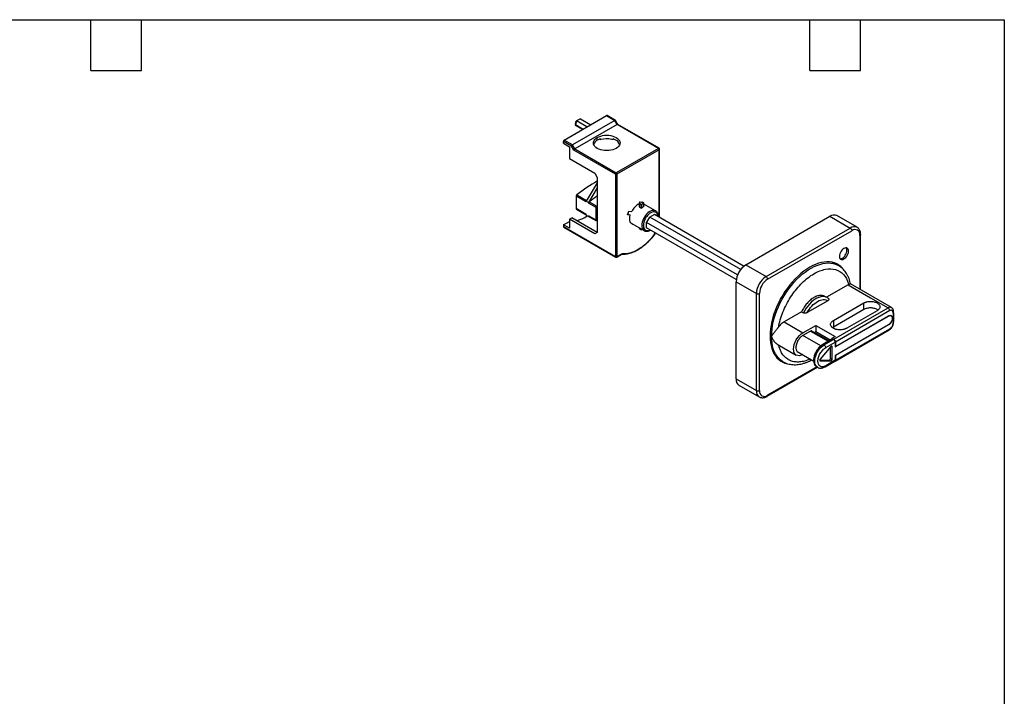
# Model space of a CAD drawing. Header units: millimetres. Extents: x 6 to 273, y 6 to 210.
# Tile 5 of 5: x 125 to 273, y 108 to 210. Entities that reach past the tile are written whole.
import ezdxf

# ---------------------------------------------------------------- set-up
doc = ezdxf.new("R2010")
doc.units = ezdxf.units.MM
doc.layers.add('TEXT', color=140, linetype='Continuous', lineweight=25)

msp = doc.modelspace()

# ---------------------------------------------------------------- linework, layer by layer
for p, q in [((206.9716, 191.4684), (213.3355, 195.1422)), ((213.3355, 195.1422), (214.5848, 194.4211)), ((214.6681, 194.4293), (213.4189, 195.1505)), ((214.5848, 194.4211), (208.2208, 190.7472)), ((214.9383, 193.8087), (208.5743, 190.1349)), ((208.6707, 193.9731), (208.6186, 193.7483)), ((208.6186, 193.7483), (208.6417, 193.7326)), ((208.6414, 193.7321), (209.7671, 193.0822)), ((208.8336, 194.3394), (208.6491, 193.8066)), ((208.6491, 193.8066), (209.8355, 193.1217)), ((208.6707, 193.9731), (208.7886, 194.3134)), ((208.8336, 194.3394), (208.7886, 194.3134)), ((209.4229, 194.6795), (208.8336, 194.3394)), ((210.3892, 193.4414), (208.8336, 194.3394)), ((209.4229, 194.6795), (210.9784, 193.7815)), ((214.9383, 193.8087), (214.5848, 194.4211)), ((215.0144, 193.8177), (214.6609, 194.4301)), ((221.1373, 190.2301), (214.9383, 193.8087)), ((221.2206, 190.2384), (215.0068, 193.8255)), ((206.8537, 190.9921), (206.8537, 191.2643)), ((208.0541, 190.5713), (206.8537, 191.2643)), ((206.8537, 190.9921), (207.7494, 190.475)), ((208.2208, 190.7472), (206.9716, 191.4684)), ((208.5743, 190.1349), (208.2208, 190.7472)), ((211.9449, 191.4547), (211.9449, 191.8629)), ((212.3026, 191.6186), (212.4261, 191.5473)), ((212.3887, 191.6478), (212.4088, 191.6362)), ((207.7494, 190.475), (207.7494, 188.7059)), ((208.4077, 189.9589), (208.0541, 190.5713)), ((214.6555, 186.3522), (208.4077, 189.9589)), ((208.5743, 190.1349), (214.7733, 186.5563)), ((221.1373, 190.2301), (214.7733, 186.5563)), ((221.2551, 190.026), (214.8912, 186.3522)), ((221.2551, 179.9014), (221.2551, 190.026)), ((221.3039, 179.8732), (221.3039, 190.094)), ((207.7494, 188.7059), (211.5913, 186.488)), ((211.5913, 186.488), (211.9449, 185.8756)), ((214.6555, 186.3522), (214.6555, 173.9679)), ((214.8912, 186.3522), (214.8912, 173.9679)), ((211.9449, 185.0763), (210.2832, 182.313)), ((211.9449, 185.3025), (211.9213, 185.2898)), ((211.9449, 185.8756), (211.9449, 177.5741)), ((211.9449, 184.2843), (210.6367, 182.1089)), ((208.7865, 183.0617), (208.7865, 181.1767)), ((210.2832, 182.1976), (208.7865, 183.0617)), ((208.8854, 183.2531), (210.3426, 182.4118)), ((210.2832, 182.313), (210.6367, 182.1089)), ((210.2832, 182.313), (210.2832, 182.1976)), ((210.6367, 182.1089), (210.6367, 181.9935)), ((211.7563, 181.3472), (210.6367, 181.9935)), ((210.7356, 182.1849), (211.8552, 181.5386)), ((218.2307, 182.0242), (218.2307, 181.5136)), ((218.3088, 181.9154), (218.3088, 181.4084)), ((218.5681, 181.7657), (218.3088, 181.9154)), ((218.9452, 181.9834), (218.5681, 181.7657)), ((218.9452, 181.9834), (218.686, 182.1331)), ((218.9452, 181.4765), (218.9452, 181.9834)), ((220.6992, 180.8437), (218.9452, 181.8562)), ((210.2832, 180.3126), (208.7865, 181.1767)), ((208.821, 181.1004), (210.2832, 180.2563)), ((211.7563, 179.4609), (211.7563, 181.3472)), ((211.9449, 181.607), (211.8541, 181.5378)), ((216.477, 180.2374), (216.6891, 180.7841)), ((216.5417, 180.4041), (216.5474, 180.4036)), ((216.5474, 180.4036), (216.9009, 180.1995)), ((216.6891, 180.7841), (217.1131, 180.7462)), ((218.3088, 181.4084), (218.5681, 181.2588)), ((218.5681, 181.7657), (218.5681, 181.2588)), ((219.7702, 179.8878), (220.5716, 180.3504)), ((220.5716, 180.3504), (220.5716, 180.296)), ((220.6992, 180.8437), (220.687, 180.8505)), ((206.8537, 178.744), (207.7494, 179.261)), ((207.7494, 179.5878), (208.1029, 179.7919)), ((207.7494, 179.5878), (207.7494, 178.2269)), ((211.5913, 177.3699), (207.7494, 179.5878)), ((211.9448, 177.5741), (208.1029, 179.7919)), ((210.2832, 180.3126), (210.2832, 180.1973)), ((210.2832, 180.1973), (210.6367, 179.9932)), ((211.7563, 179.4622), (210.6367, 180.1085)), ((210.6367, 180.1085), (210.6367, 179.9932)), ((210.6367, 179.9932), (211.4925, 179.5581)), ((210.6713, 180.0322), (211.7908, 179.3859)), ((211.8752, 179.3636), (211.9449, 179.3282)), ((216.9009, 180.1995), (216.477, 180.2374)), ((217.0062, 179.0112), (218.9826, 177.8703)), ((217.031, 178.9805), (217.07, 178.9744)), ((219.7702, 179.8878), (219.3459, 179.1529)), ((219.3459, 178.2275), (219.3459, 179.1529)), ((233.0001, 171.2161), (219.3459, 179.0985)), ((233.4712, 172.0328), (219.8173, 179.915)), ((220.5244, 180.3232), (233.9817, 172.5545)), ((234.2423, 172.7319), (246.876, 180.0252)), ((246.876, 180.0252), (249.9165, 178.2699)), ((250.9498, 178.3722), (247.9092, 180.1275)), ((207.7494, 178.2269), (206.8537, 178.744)), ((206.8537, 178.744), (206.8537, 178.4718)), ((206.8537, 178.4718), (214.6555, 173.9679)), ((206.8882, 178.3955), (214.69, 173.8916)), ((211.9449, 177.5741), (211.5913, 177.3699)), ((218.2307, 178.3043), (218.2307, 178.2409)), ((218.3088, 178.1321), (218.3088, 178.2592)), ((218.3088, 178.1321), (218.5681, 177.9824)), ((218.5681, 177.9824), (218.5681, 178.1096)), ((218.6783, 178.046), (218.5681, 177.9824)), ((232.804, 170.5127), (219.3459, 178.2819)), ((219.3931, 178.2547), (219.3459, 178.2275)), ((237.2829, 170.9767), (249.9165, 178.2699)), ((237.5186, 170.5684), (250.1522, 177.8617)), ((251.3779, 177.1539), (251.3779, 169.0534)), ((251.4755, 168.997), (251.4755, 177.2939)), ((214.8912, 173.9679), (215.7397, 174.4578)), ((214.8566, 173.8916), (215.6826, 174.3684)), ((247.766, 172.8584), (247.1943, 173.1073)), ((234.2423, 172.7319), (237.2829, 170.9767)), ((248.1667, 172.6271), (247.766, 172.8584)), ((232.781, 170.2008), (235.8215, 168.4455)), ((232.781, 155.6119), (232.781, 170.2008)), ((249.6088, 169.7365), (246.3576, 167.8596)), ((256.1192, 166.3163), (249.9569, 169.8737)), ((235.8215, 153.8567), (235.8215, 168.4455)), ((236.2929, 153.8567), (236.2929, 168.4455)), ((246.5633, 167.3524), (243.4645, 165.5636)), ((246.4281, 167.819), (246.1217, 167.9958)), ((242.6157, 165.6995), (239.9935, 164.1857)), ((242.6157, 165.6995), (242.9221, 165.5226)), ((247.3827, 164.3694), (251.9553, 167.0091)), ((251.9553, 166.0292), (247.3827, 163.3895)), ((247.4652, 161.5596), (255.6192, 166.2668)), ((255.8549, 165.8585), (247.7009, 161.1513)), ((253.9588, 165.8525), (249.3862, 163.2128)), ((251.9553, 166.0292), (251.9553, 167.0091)), ((239.9935, 164.1857), (242.8219, 162.5529)), ((247.3827, 164.3694), (247.3827, 163.3895)), ((247.6538, 160.4164), (255.6677, 165.0427)), ((247.7009, 160.4709), (255.6677, 165.07)), ((255.6441, 165.0563), (255.6677, 165.0427)), ((256.0676, 165.0823), (255.9838, 165.1307)), ((242.8219, 162.5529), (244.7311, 163.655)), ((243.9768, 162.7841), (242.8219, 162.1174)), ((243.9768, 162.7841), (246.615, 161.2611)), ((246.7126, 161.3175), (244.1435, 162.8006)), ((244.7311, 162.6752), (244.5459, 162.5683)), ((244.7311, 163.655), (247.6773, 161.9542)), ((244.7311, 163.655), (244.7311, 162.6752)), ((246.8977, 161.4244), (244.7311, 162.6752)), ((247.3827, 163.3895), (247.2571, 163.3011)), ((247.6319, 158.2769), (255.7859, 162.9841)), ((255.6677, 163.7363), (247.6538, 159.11)), ((255.6677, 163.7091), (247.7009, 159.11)), ((247.7009, 158.4295), (255.8549, 163.1367)), ((255.6441, 163.7227), (255.6677, 163.7091)), ((242.8219, 162.1174), (242.8004, 162.1298)), ((242.8219, 162.1174), (242.8219, 162.1446)), ((245.4951, 160.5741), (242.8219, 162.1174)), ((247.2169, 161.6086), (245.8027, 160.7922)), ((245.886, 160.784), (247.3002, 161.6004)), ((246.0039, 160.7159), (247.4181, 161.5323)), ((247.6773, 161.9542), (247.2295, 161.6956)), ((247.2295, 161.6956), (247.4652, 161.5596)), ((247.2295, 161.6111), (247.2295, 161.6956)), ((247.4181, 161.5323), (247.3002, 161.6004)), ((247.7009, 161.1513), (247.7009, 160.4709)), ((238.9695, 160.8343), (241.822, 159.1877)), ((241.9708, 159.7176), (244.4301, 158.2978)), ((247.0098, 160.4847), (245.4018, 158.5837)), ((246.2396, 160.3077), (247.6538, 161.1241)), ((246.9467, 158.6544), (246.9467, 160.41)), ((247.1824, 160.4637), (247.0778, 160.5241)), ((247.1824, 158.5184), (247.1824, 160.4637)), ((247.6538, 161.1241), (247.6538, 160.4164)), ((247.6538, 160.4981), (247.7009, 160.4709)), ((239.4334, 158.4243), (239.8341, 158.1929)), ((239.8341, 158.1929), (239.8186, 158.2019)), ((245.3454, 158.4737), (246.7741, 158.4343)), ((245.4018, 158.3426), (245.3535, 158.3704)), ((245.4018, 158.3426), (247.0098, 158.2982)), ((246.1705, 157.4333), (247.5847, 158.2497)), ((247.6538, 158.4023), (246.2396, 157.5859)), ((247.0098, 158.2982), (246.7741, 158.4343)), ((247.1824, 158.5184), (246.9467, 158.6544)), ((247.6538, 159.11), (247.6538, 158.4023)), ((247.7009, 159.11), (247.6773, 159.1236)), ((247.7009, 159.11), (247.7009, 158.4295)), ((237.4495, 152.9963), (244.9983, 157.354)), ((244.9006, 157.4104), (237.5186, 153.1489)), ((244.8861, 157.4188), (245.0039, 157.3508)), ((232.781, 155.6119), (235.8215, 153.8567)), ((233.2091, 154.6657), (236.2496, 152.9104))]:
    msp.add_line(p, q)
at = {"flags": 128}
for points in [[(211.9449, 191.8629), (212.1835, 191.9806), (212.4511, 192.0753), (212.7411, 192.1446), (213.0462, 192.1869), (213.3591, 192.2011), (213.672, 192.1869), (213.9771, 192.1446), (214.2671, 192.0753), (214.5347, 191.9806), (214.7733, 191.8629), (214.9771, 191.7252), (215.1411, 191.5707), (215.2612, 191.4033), (215.3345, 191.2271), (215.3591, 191.0465), (215.3345, 190.8659), (215.2612, 190.6897), (215.1411, 190.5224), (214.9771, 190.3679), (214.7733, 190.2301)], [(214.7733, 190.2301), (214.5347, 190.1124), (214.2671, 190.0178), (213.9771, 189.9485), (213.672, 189.9062), (213.3591, 189.8919), (213.0462, 189.9062), (212.7411, 189.9485), (212.4511, 190.0178), (212.1835, 190.1124), (211.9449, 190.2301), (211.7411, 190.3679), (211.5771, 190.5224), (211.457, 190.6897), (211.3837, 190.8659), (211.3591, 191.0465), (211.3837, 191.2271), (211.457, 191.4033), (211.5771, 191.5707), (211.7411, 191.7252), (211.9449, 191.8629)], [(215.3027, 190.7743), (215.283, 190.8177), (215.2161, 190.9308)], [(218.9564, 181.9075), (219.0786, 181.8141), (219.1401, 181.7437)], [(220.687, 180.8505), (220.663, 180.8629), (220.5048, 180.9137), (220.3285, 180.9221), (220.1389, 180.8878), (219.9412, 180.8118), (219.7407, 180.6961), (219.5429, 180.5438), (219.3533, 180.3592), (219.177, 180.1472), (219.0188, 179.9137), (218.883, 179.665), (218.7733, 179.4078), (218.6928, 179.1493), (218.6436, 178.8965), (218.627, 178.6562), (218.6436, 178.4351), (218.6928, 178.2391), (218.7733, 178.0735), (218.883, 177.943), (218.9875, 177.8675)], [(211.9449, 179.4434), (211.9423, 179.4424), (211.8916, 179.4345), (211.8471, 179.4353), (211.8118, 179.441), (211.7693, 179.4551), (211.7597, 179.4596), (211.7573, 179.4607), (211.7566, 179.4609), (211.7564, 179.4609), (211.7564, 179.4609), (211.7563, 179.4609), (211.7563, 179.4609)], [(217.4236, 178.7703), (217.2688, 178.8094), (217.1148, 178.8989), (216.99, 179.0336), (216.8982, 179.2092), (216.8423, 179.4205), (216.8239, 179.6609), (216.8437, 179.9233), (216.9009, 180.1995)], [(248.9737, 175.1944), (248.8216, 175.0868), (248.6771, 174.945), (248.5475, 174.7762), (248.4393, 174.5887), (248.3579, 174.392), (248.3073, 174.196), (248.2902, 174.0105), (248.3073, 173.8447), (248.3579, 173.7071), (248.4393, 173.6044), (248.5475, 173.5419), (248.6771, 173.5227), (248.8216, 173.5477), (248.9737, 173.6158), (249.1258, 173.7233), (249.2703, 173.8651), (249.3999, 174.034), (249.5081, 174.2214), (249.5896, 174.4181), (249.6401, 174.6141), (249.6572, 174.7997), (249.6401, 174.9654), (249.5896, 175.1031), (249.5081, 175.2057), (249.3999, 175.2682), (249.2703, 175.2874), (249.1258, 175.2624), (248.9737, 175.1944)], [(248.3871, 173.6612), (248.4414, 173.6588), (248.5859, 173.6838), (248.738, 173.7518), (248.8901, 173.8594), (249.0346, 174.0012), (249.1642, 174.1701), (249.2724, 174.3575), (249.3539, 174.5542), (249.4044, 174.7502), (249.4215, 174.9357), (249.4044, 175.1015), (249.3539, 175.2391), (249.3246, 175.285)], [(248.7368, 172.2331), (248.4885, 172.4764), (248.1981, 172.6983), (247.8834, 172.8801), (247.5461, 173.0206), (247.188, 173.119), (246.8111, 173.1749), (246.4177, 173.1879), (246.0097, 173.1579), (245.5896, 173.0852), (245.1597, 172.97), (244.7224, 172.8131), (244.2802, 172.6153), (243.8354, 172.3778), (243.3906, 172.1018), (242.9484, 171.789), (242.5111, 171.441), (242.0812, 171.0598), (241.6611, 170.6475), (241.2531, 170.2065), (240.8597, 169.7392), (240.4828, 169.2482), (240.1247, 168.7363), (239.7874, 168.2063), (239.4727, 167.6612), (239.1823, 167.1041), (238.9181, 166.538), (238.6813, 165.9661), (238.4733, 165.3917), (238.2953, 164.8179), (238.1483, 164.2479), (238.0331, 163.685), (237.9504, 163.1322), (237.9006, 162.5927), (237.8839, 162.0695), (237.9006, 161.5656), (237.9504, 161.0836), (238.0331, 160.6264), (238.1483, 160.1965), (238.2953, 159.7962), (238.4733, 159.4279), (238.6813, 159.0936), (238.9181, 158.7951), (239.1823, 158.5341), (239.4727, 158.3122), (239.7874, 158.1304), (240.1247, 157.9899), (240.4742, 157.8933)], [(238.1078, 162.0083), (238.1245, 162.5286), (238.1742, 163.0651), (238.2568, 163.6148), (238.3719, 164.1747), (238.5186, 164.7416), (238.6963, 165.3122), (238.9039, 165.8833), (239.1403, 166.4518), (239.404, 167.0144), (239.6937, 167.568), (240.0077, 168.1094), (240.3442, 168.6356), (240.7013, 169.1435), (241.077, 169.6305), (241.4692, 170.0936), (241.8757, 170.5303), (242.2942, 170.9381), (242.7223, 171.3147), (243.1576, 171.658), (243.5977, 171.9661), (244.04, 172.2372), (244.4821, 172.4698), (244.9215, 172.6626), (245.3557, 172.8145), (245.7823, 172.9246), (246.1988, 172.9923), (246.6029, 173.0173), (246.9923, 172.9993), (247.3649, 172.9386), (247.7184, 172.8354), (248.051, 172.6903), (248.1667, 172.6271)], [(249.6088, 169.7365), (252.9746, 167.7934), (255.6192, 166.2668)], [(246.4384, 167.8129), (246.2354, 167.9068), (246.0015, 167.9618), (245.7492, 167.9717), (245.4824, 167.9365), (245.205, 167.8565), (244.9212, 167.7331), (244.6352, 167.568), (244.3514, 167.3637), (244.074, 167.1234), (243.8072, 166.8506), (243.5549, 166.5494), (243.3211, 166.2244), (243.1091, 165.8804), (242.9221, 165.5226)], [(239.8186, 158.2019), (239.6937, 158.2796), (239.404, 158.4987), (239.1403, 158.7568), (238.9039, 159.0524), (238.6963, 159.3839), (238.5186, 159.7493), (238.3719, 160.1467), (238.2568, 160.5738), (238.1742, 161.0282), (238.1245, 161.5072), (238.1078, 162.0083)], [(242.7638, 159.2598), (242.546, 159.1588), (242.2807, 159.0986), (242.0362, 159.1083), (241.8219, 159.1877), (241.646, 159.3337), (241.5153, 159.5406), (241.4348, 159.8004), (241.4077, 160.1034), (241.4348, 160.4376), (241.5153, 160.7905), (241.646, 161.1482), (241.8219, 161.4972), (242.0362, 161.8241), (242.2807, 162.1161), (242.546, 162.3622), (242.8219, 162.5529), (242.8219, 162.5529)], [(244.8705, 157.4281), (244.7419, 157.5305), (244.6259, 157.6821), (244.541, 157.8698), (244.4892, 158.0891), (244.4718, 158.3345), (244.4892, 158.6), (244.541, 158.8791), (244.6259, 159.1649), (244.7419, 159.4503), (244.886, 159.7284), (245.0548, 159.9922), (245.244, 160.2353), (245.449, 160.4518), (245.6648, 160.6361), (245.886, 160.784)], [(245.0035, 157.351), (244.8597, 157.4625), (244.7438, 157.614), (244.6589, 157.8018), (244.6071, 158.021), (244.5896, 158.2664), (244.6071, 158.532), (244.6589, 158.8111), (244.7438, 159.0968), (244.8597, 159.3823), (245.0039, 159.6603), (245.1726, 159.9242), (245.3618, 160.1673), (245.5668, 160.3837), (245.7826, 160.5681), (246.0039, 160.7159)], [(245.886, 160.784), (245.952, 160.7459), (246.0039, 160.7159)], [(244.8861, 157.4188), (244.886, 157.4188), (244.8705, 157.4281)]]:
    msp.add_lwpolyline(points, dxfattribs=at)
for centre, radius, start, end in [((213.3843, 195.0741), 0.0838, 65.692881, 125.617577), ((207.1096, 191.2526), 0.2561, 122.605478, 177.394522), ((212.4557, 190.4352), 1.1403, 116.613726, 159.078482), ((213.0822, 189.45), 2.3048, 106.726182, 119.567215), ((213.3606, 188.3103), 3.347, 77.208715, 105.032813), ((213.8109, 189.8556), 1.8663, 45.529205, 74.476172), ((221.1861, 190.162), 0.0838, 65.692881, 125.617577), ((220.9993, 190.0143), 0.2561, 2.605478, 57.394522), ((221.1373, 190.094), 0.1667, 0, 60.002688), ((221.2205, 190.1023), 0.0838, 294.374658, 354.305201), ((214.9113, 186.3405), 0.2561, 122.605478, 177.394522), ((214.7733, 186.5796), 0.2562, 242.609672, 297.390328), ((214.6353, 186.3405), 0.2561, 2.605478, 57.394522), ((219.2591, 179.7846), 2.3516, 115.932448, 155.865171), ((212.0166, 181.334), 0.2606, 128.575273, 177.09533), ((207.7559, 184.0486), 4.7828, 282.737137, 304.33149), ((211.8389, 179.4535), 0.0829, 174.842231, 234.570831), ((211.8742, 179.5302), 0.1667, 240.002688, 291.20414), ((247.4803, 179.1909), 1.0301, 65.392714, 125.917745), ((206.9354, 178.4628), 0.0822, 173.701152, 234.986667), ((250.5213, 177.4344), 1.0314, 65.631685, 125.896342), ((250.6269, 177.2686), 0.7597, 351.314857, 128.674392), ((217.9897, 175.0618), 0.0839, 305.707715, 5.621243), ((214.7347, 173.9579), 0.0799, 172.74417, 235.943649), ((214.7733, 174.1954), 0.2562, 242.609672, 297.390328), ((214.7733, 174.036), 0.1667, 240.002688, 299.997312), ((214.8119, 173.9579), 0.0799, 304.056351, 7.25583), ((235.9311, 170.0695), 3.1529, 122.386856, 177.613144), ((246.3683, 170.4473), 2.8705, 45.659017, 57.184224), ((238.9717, 168.3142), 3.1529, 122.386856, 177.613144), ((238.9427, 168.3309), 2.6523, 122.476303, 177.523697), ((237.0068, 170.5451), 0.5123, 2.605476, 57.394522), ((236.0572, 168.9004), 0.5123, 242.609672, 297.390329), ((255.9104, 165.8759), 0.4874, 64.696772, 126.682758), ((255.3432, 165.8352), 0.5123, 2.60544, 57.394536), ((255.6964, 163.1165), 0.1598, 304.05634, 7.255753), ((245.8374, 160.7179), 0.082, 53.66749, 115.393345), ((240.823, 160.8419), 2.872, 242.822387, 254.631536), ((246.0765, 157.5678), 0.1641, 304.729066, 6.324784), ((233.7888, 155.498), 1.0143, 173.549066, 235.138754), ((236.8281, 153.7424), 1.0131, 173.526904, 235.378802), ((237.0439, 153.7419), 0.7597, 171.314818, 308.674145), ((237.3555, 153.1308), 0.1641, 304.728113, 6.324892)]:
    msp.add_arc(centre, radius, start, end)
for points, knots in [([(208.6491, 193.8066), (208.6439, 193.7918), (208.6382, 193.7777), (208.6273, 193.757), (208.6224, 193.7505), (208.6186, 193.7483)], [0, 0, 0, 0, 0.5, 0.5, 1, 1, 1, 1]), ([(214.6572, 194.428), (214.6551, 194.4327), (214.6503, 194.4436), (214.623, 194.4403), (214.5971, 194.4273), (214.5848, 194.4211)], [0, 0, 0, 0, 0.28938936, 0.66165127, 1, 1, 1, 1]), ([(215.0051, 193.8231), (215.0042, 193.8247), (215.0001, 193.8319), (214.9761, 193.8276), (214.9505, 193.8148), (214.9383, 193.8087)], [0, 0, 0, 0, 0.12949838, 0.58552109, 1, 1, 1, 1]), ([(208.0541, 190.5713), (208.0599, 190.584), (208.0686, 190.5992), (208.0921, 190.6324), (208.1069, 190.6503), (208.1394, 190.6847), (208.1571, 190.701), (208.1909, 190.7283), (208.2069, 190.7392), (208.2208, 190.7472)], [0, 0, 0, 0, 0.25, 0.25, 0.5, 0.5, 0.75, 0.75, 1, 1, 1, 1]), ([(212.4925, 191.5427), (212.4864, 191.5413), (212.4746, 191.5385), (212.4581, 191.538), (212.4437, 191.54), (212.4315, 191.5441), (212.4215, 191.5498), (212.4097, 191.5601), (212.3998, 191.5781), (212.3975, 191.6063), (212.405, 191.6263), (212.4088, 191.6362)], [0, 0, 0, 0, 0.09800597, 0.19010388, 0.27634045, 0.35677318, 0.43147353, 0.50053135, 0.6680224, 0.83396651, 1, 1, 1, 1]), ([(214.3452, 191.6248), (214.3505, 191.6202), (214.36, 191.612), (214.3714, 191.5991), (214.3793, 191.5866), (214.3819, 191.5733), (214.3754, 191.5624), (214.3588, 191.5536), (214.3273, 191.5487), (214.2871, 191.5483), (214.2407, 191.5514), (214.1935, 191.5568), (214.1456, 191.5646), (214.1145, 191.5714), (214.1017, 191.5742)], [0, 0, 0, 0, 0.05196013, 0.09376198, 0.12681297, 0.16299932, 0.20200773, 0.25258828, 0.35423607, 0.50326826, 0.60955143, 0.75117366, 0.89684586, 1, 1, 1, 1]), ([(215.2161, 190.9308), (215.2109, 190.9385), (215.1981, 190.957), (215.1768, 190.9892), (215.1543, 191.0241), (215.1307, 191.0616), (215.1092, 191.0977), (215.0911, 191.1312), (215.0815, 191.1551), (215.0778, 191.1719), (215.0794, 191.1827), (215.0841, 191.1878), (215.0907, 191.1902), (215.0961, 191.1898), (215.0991, 191.1896)], [0, 0, 0, 0, 0.10326325, 0.24925507, 0.39153155, 0.49848259, 0.64740127, 0.74887863, 0.7990294, 0.83783442, 0.8741378, 0.90698075, 0.94848456, 1, 1, 1, 1]), ([(208.4077, 189.9589), (208.4134, 189.9716), (208.4222, 189.9868), (208.4457, 190.02), (208.4604, 190.038), (208.493, 190.0723), (208.5106, 190.0886), (208.5444, 190.1159), (208.5605, 190.1268), (208.5743, 190.1349)], [0, 0, 0, 0, 0.25, 0.25, 0.5, 0.5, 0.75, 0.75, 1, 1, 1, 1]), ([(208.8854, 183.2531), (208.858, 183.2322), (208.8325, 183.2007), (208.7966, 183.1313), (208.7865, 183.0936), (208.7865, 183.0617)], [0, 0, 0, 0, 0.5, 0.5, 1, 1, 1, 1]), ([(210.7356, 182.1849), (210.7083, 182.164), (210.6827, 182.1326), (210.6469, 182.0632), (210.6367, 182.0255), (210.6367, 181.9935)], [0, 0, 0, 0, 0.5, 0.5, 1, 1, 1, 1]), ([(211.9449, 183.0616), (211.9123, 183.0402), (211.5069, 182.7733), (211.1051, 182.4668), (210.7356, 182.1849)], [0, 0, 0, 0, 0.08024978, 1, 1, 1, 1]), ([(218.3088, 182.1331), (218.3029, 182.1295), (218.2911, 182.1222), (218.2758, 182.1101), (218.2623, 182.0971), (218.2473, 182.0788), (218.2343, 182.0545), (218.229, 182.0245), (218.2341, 181.9942), (218.2498, 181.9652), (218.2739, 181.9379), (218.2972, 181.9229), (218.3088, 181.9154)], [0, 0, 0, 0, 0.06164774, 0.12349465, 0.18614748, 0.25019012, 0.37432878, 0.5001154, 0.62266261, 0.75004129, 0.8750298, 1, 1, 1, 1]), ([(218.3088, 182.1331), (218.3582, 182.1616), (218.4276, 182.1782), (218.5672, 182.1782), (218.6366, 182.1616), (218.686, 182.1331)], [0, 0, 0, 0, 0.5, 0.5, 1, 1, 1, 1]), ([(208.7865, 181.1767), (208.788, 181.1618), (208.7912, 181.132), (208.806, 181.1071), (208.8193, 181.1028), (208.8218, 181.102)], [0, 0, 0, 0, 0.44867932, 0.89735865, 1, 1, 1, 1]), ([(211.9449, 181.329), (211.9426, 181.3281), (211.9225, 181.32), (211.8736, 181.3174), (211.8081, 181.3234), (211.7736, 181.3393), (211.7563, 181.3472)], [0, 0, 0, 0, 0.040972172, 0.360648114, 0.680324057, 1, 1, 1, 1]), ([(211.8541, 181.5378), (211.8621, 181.533), (211.8833, 181.5203), (211.9124, 181.493), (211.9347, 181.4678), (211.943, 181.4551), (211.9449, 181.4522)], [0, 0, 0, 0, 0.24594835, 0.65461819, 0.92093213, 1, 1, 1, 1]), ([(218.2308, 181.5258), (218.2322, 181.5124), (218.235, 181.4871), (218.2586, 181.4451), (218.2897, 181.4224), (218.3088, 181.4084)], [0, 0, 0, 0, 0.3023304, 0.57026582, 1, 1, 1, 1]), ([(218.5681, 181.2588), (218.5837, 181.2704), (218.615, 181.2937), (218.6621, 181.3261), (218.7093, 181.3567), (218.7409, 181.3753), (218.7567, 181.3846)], [0, 0, 0, 0, 0.25019047, 0.5, 0.74980953, 1, 1, 1, 1]), ([(219.9588, 180.5546), (219.8907, 180.5154), (219.7901, 180.4466), (219.6754, 180.3492), (219.6268, 180.3037), (219.5945, 180.2725), (219.5786, 180.2568), (219.4944, 180.1704), (219.4305, 180.0961), (219.3373, 179.9735), (219.3073, 179.9315), (219.2494, 179.8452), (219.2214, 179.8006), (219.1685, 179.7107), (219.1308, 179.6423), (219.0963, 179.5723), (219.0739, 179.5253), (219.0629, 179.5012), (219.0324, 179.4319), (219.0042, 179.3623), (218.9753, 179.2805), (218.9638, 179.2454), (218.9563, 179.2219), (218.9525, 179.2098), (218.896, 179.0229), (218.8673, 178.8547), (218.8632, 178.6943)], [0, 0, 0, 0, 0.125, 0.1875, 0.21875, 0.21875, 0.25, 0.25, 0.375, 0.375, 0.4375, 0.4375, 0.5, 0.5, 0.5625, 0.59375, 0.59375, 0.625, 0.625, 0.6875, 0.71875, 0.734375, 0.734375, 0.75, 0.75, 1, 1, 1, 1]), ([(221.0412, 180.0249), (221.0347, 180.1021), (221.0183, 180.298), (220.8867, 180.5294), (220.6813, 180.6797), (220.4411, 180.7156), (220.2031, 180.6778), (220.0398, 180.5954), (219.9588, 180.5546)], [0, 0, 0, 0, 0.12978048, 0.32922589, 0.53668729, 0.69806403, 0.85028614, 1, 1, 1, 1]), ([(221.1017, 179.99), (221.1001, 180.0555), (221.0966, 180.1971), (221.0509, 180.3925), (220.9733, 180.5746), (220.8617, 180.7214), (220.762, 180.8135), (220.6957, 180.8427), (220.6828, 180.8484)], [0, 0, 0, 0, 0.17282891, 0.37330417, 0.57226167, 0.7666483, 0.95445736, 1, 1, 1, 1]), ([(210.6721, 180.0338), (210.6696, 180.0346), (210.6562, 180.039), (210.6414, 180.0639), (210.6383, 180.0937), (210.6367, 180.1085)], [0, 0, 0, 0, 0.10264135, 0.55132068, 1, 1, 1, 1]), ([(218.0386, 174.9937), (218.1049, 175.0329), (218.2969, 175.1466), (218.6132, 175.3604), (218.9842, 175.6443), (219.3487, 175.9587), (219.7041, 176.3011), (220.049, 176.6687), (220.3787, 177.0618), (220.5984, 177.3392), (220.7025, 177.4895), (220.7072, 177.4961)], [0, 0, 0, 0, 0.06970795, 0.20187564, 0.33401302, 0.46609641, 0.59812105, 0.7300895, 0.86200872, 0.99388815, 1, 1, 1, 1]), ([(218.0731, 175.07), (218.2917, 175.2067), (218.7289, 175.4803), (219.3731, 176.0175), (220.02, 176.6792), (220.4632, 177.1857), (220.6707, 177.5007), (220.6786, 177.5126)], [0, 0, 0, 0, 0.23670574, 0.47341077, 0.71011578, 0.98899793, 1, 1, 1, 1]), ([(218.8627, 178.6562), (218.8711, 178.5424), (218.8884, 178.3089), (219.0297, 178.0477), (219.2364, 177.898), (219.4765, 177.8633), (219.6844, 177.8923), (219.8163, 177.9572), (219.8661, 177.9817)], [0, 0, 0, 0, 0.18930067, 0.38826633, 0.59522869, 0.75621725, 0.90807321, 1, 1, 1, 1]), ([(218.9897, 177.8691), (219.0333, 177.8468), (219.1271, 177.799), (219.2913, 177.7717), (219.4717, 177.7774), (219.661, 177.822), (219.8131, 177.8851), (219.9009, 177.934), (219.9242, 177.947)], [0, 0, 0, 0, 0.16149545, 0.34729411, 0.53557185, 0.72917807, 0.92798562, 1, 1, 1, 1]), ([(249.9165, 178.2699), (249.9782, 178.2343), (250.0396, 178.1695), (250.1268, 178.0184), (250.1522, 177.9329), (250.1522, 177.8617)], [0, 0, 0, 0, 0.5, 0.5, 1, 1, 1, 1]), ([(251.4754, 177.2739), (251.4748, 177.32), (251.4731, 177.4524), (251.4432, 177.6601), (251.3756, 177.8781), (251.2755, 178.071), (251.1448, 178.2289), (251.0296, 178.3313), (250.9563, 178.3657), (250.9441, 178.3715)], [0, 0, 0, 0, 0.098542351, 0.282809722, 0.466707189, 0.627756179, 0.800756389, 0.966842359, 1, 1, 1, 1]), ([(251.4754, 177.2897), (251.4709, 177.2643), (251.4618, 177.2134), (251.4059, 177.1737), (251.3779, 177.1539)], [0, 0, 0, 0, 0.49912357, 1, 1, 1, 1]), ([(215.6613, 174.3562), (215.6976, 174.3531), (215.8445, 174.3406), (216.1115, 174.3467), (216.465, 174.3889), (216.8284, 174.4705), (217.1988, 174.5896), (217.5675, 174.7435), (217.8482, 174.8853), (218.0031, 174.9734), (218.0386, 174.9937)], [0, 0, 0, 0, 0.04962713, 0.20083611, 0.35256276, 0.50495399, 0.65784625, 0.81106702, 0.95661344, 1, 1, 1, 1]), ([(215.6825, 174.3686), (215.6828, 174.3687), (215.6954, 174.3738), (215.7121, 174.3925), (215.7306, 174.4234), (215.7365, 174.4458), (215.7397, 174.4578)], [0, 0, 0, 0, 0.01084705, 0.42702447, 0.69407502, 1, 1, 1, 1]), ([(215.7397, 174.4578), (216.0911, 174.4215), (216.4703, 174.4556), (217.2573, 174.6621), (217.6652, 174.8345), (218.0731, 175.07)], [0, 0, 0, 0, 0.5, 0.5, 1, 1, 1, 1]), ([(244.4718, 171.398), (245.0522, 171.7331), (245.6325, 171.9595), (246.734, 172.1722), (247.2549, 172.1584), (248.1843, 171.8919), (248.5927, 171.6392), (249.255, 170.9207), (249.5089, 170.4551), (249.6727, 169.9066)], [0, 0, 0, 0, 0.25, 0.25, 0.5, 0.5, 0.75, 0.75, 1, 1, 1, 1]), ([(249.9606, 169.8633), (249.9503, 169.9208), (249.9129, 170.1298), (249.8147, 170.4679), (249.6667, 170.874), (249.4856, 171.2503), (249.2755, 171.5958), (249.0372, 171.9076), (248.7738, 172.1855), (248.4844, 172.4226), (248.2825, 172.568), (248.1726, 172.6237), (248.1724, 172.6238)], [0, 0, 0, 0, 0.04665493, 0.16969049, 0.29208605, 0.41350949, 0.53365004, 0.65229483, 0.76939809, 0.88511453, 0.99978561, 1, 1, 1, 1]), ([(239.2135, 163.625), (239.3591, 164.3796), (239.6017, 165.1619), (240.2548, 166.6977), (240.6651, 167.4508), (241.6091, 168.8462), (242.1425, 169.4882), (243.2747, 170.5914), (243.8732, 171.0524), (244.4718, 171.398)], [0, 0, 0, 0, 0.25, 0.25, 0.5, 0.5, 0.75, 0.75, 1, 1, 1, 1]), ([(249.954, 169.8677), (249.9418, 169.8699), (249.9221, 169.8735), (249.8248, 169.8347), (249.745, 169.8012), (249.7071, 169.7853)], [0, 0, 0, 0, 0.46080001, 0.74421405, 1, 1, 1, 1]), ([(244.4718, 167.8325), (244.293, 167.7292), (244.1141, 167.6021), (243.7659, 167.307), (243.5964, 167.1389), (243.2759, 166.7705), (243.1248, 166.5703), (242.8489, 166.1482), (242.7241, 165.9263), (242.6157, 165.6995)], [0, 0, 0, 0, 0.25, 0.25, 0.5, 0.5, 0.75, 0.75, 1, 1, 1, 1]), ([(243.4645, 165.5636), (243.6604, 165.9244), (243.9014, 166.2636), (244.433, 166.8413), (244.7234, 167.0796), (245.3044, 167.415), (245.5948, 167.512), (246.1264, 167.5481), (246.3674, 167.4872), (246.5633, 167.3524)], [0, 0, 0, 0, 0.25, 0.25, 0.5, 0.5, 0.75, 0.75, 1, 1, 1, 1]), ([(246.1109, 167.9776), (246.061, 168.0124), (245.8909, 168.1309), (245.5133, 168.1697), (245.0091, 168.1023), (244.6509, 167.9224), (244.4718, 167.8325)], [0, 0, 0, 0, 0.12161592, 0.41441061, 0.70720531, 1, 1, 1, 1]), ([(246.6932, 167.6179), (246.6582, 167.6506), (246.58, 167.7236), (246.4888, 167.7781), (246.4384, 167.8082)], [0, 0, 0, 0, 0.44765508, 1, 1, 1, 1]), ([(246.6715, 167.6371), (246.6741, 167.6351), (246.6926, 167.6215), (246.7087, 167.5905), (246.7194, 167.5469), (246.7087, 167.4885), (246.6628, 167.4185), (246.5965, 167.3745), (246.5633, 167.3524)], [0, 0, 0, 0, 0.02341195, 0.16491809, 0.30056466, 0.44454195, 0.72210787, 1, 1, 1, 1]), ([(251.9553, 167.0091), (251.972, 167.0184), (252.0051, 167.037), (252.0575, 167.0631), (252.1116, 167.0876), (252.1678, 167.1105), (252.2258, 167.1317), (252.2857, 167.1514), (252.3475, 167.1694), (252.4758, 167.2025), (252.6799, 167.2387), (252.9596, 167.2537), (253.2356, 167.2381), (253.4999, 167.1917), (253.7472, 167.1165), (253.965, 167.0129), (254.1447, 166.887), (254.275, 166.7444), (254.3555, 166.5917), (254.3826, 166.4325), (254.3567, 166.2709), (254.287, 166.1404), (254.2072, 166.043), (254.136, 165.9748), (254.054, 165.9105), (253.9907, 165.8719), (253.9588, 165.8525)], [0, 0, 0, 0, 0.01564233, 0.03117803, 0.04664381, 0.0620769, 0.07751475, 0.09299478, 0.10855411, 0.12422929, 0.18781033, 0.25154784, 0.31259919, 0.37380747, 0.43683394, 0.50001649, 0.56304118, 0.62622557, 0.68727829, 0.74848522, 0.81206707, 0.87580375, 0.90697269, 0.93786184, 0.96877115, 1, 1, 1, 1]), ([(243.4645, 165.5636), (243.4553, 165.5584), (243.437, 165.5482), (243.4076, 165.5343), (243.377, 165.5216), (243.3341, 165.5062), (243.2772, 165.4904), (243.2037, 165.4781), (243.1282, 165.4736), (243.0603, 165.4784), (243.0045, 165.4891), (242.9595, 165.5031), (242.9346, 165.5161), (242.9221, 165.5226)], [0, 0, 0, 0, 0.06353259, 0.12611592, 0.18801858, 0.24951809, 0.37649016, 0.49912925, 0.62678321, 0.74930455, 0.83453232, 0.9171401, 1, 1, 1, 1]), ([(254.0844, 165.9409), (254.0443, 165.9712), (253.9477, 166.0442), (253.7483, 166.1349), (253.503, 166.2115), (253.2352, 166.2582), (252.9571, 166.274), (252.6788, 166.2583), (252.4119, 166.2111), (252.1632, 166.1363), (252.0246, 166.0649), (251.9553, 166.0292)], [0, 0, 0, 0, 0.08183371, 0.1966045, 0.31137528, 0.42614607, 0.54091686, 0.65568764, 0.77045843, 0.88522921, 1, 1, 1, 1]), ([(256.3219, 165.658), (256.3182, 165.6873), (256.3092, 165.728), (256.2927, 165.7699), (256.2844, 165.7867), (256.2786, 165.7976), (256.2757, 165.8026), (256.245, 165.8525), (256.209, 165.8843), (256.1425, 165.9128), (256.1072, 165.9219), (256.0624, 165.9233), (256.0423, 165.9219), (256.0288, 165.9206), (256.0215, 165.9196), (255.9634, 165.9103), (255.91, 165.8903), (255.8549, 165.8585)], [0, 0, 0, 0, 0.125, 0.1875, 0.21875, 0.21875, 0.25, 0.25, 0.5, 0.5, 0.625, 0.6875, 0.71875, 0.71875, 0.75, 0.75, 1, 1, 1, 1]), ([(256.4177, 165.8292), (256.4119, 165.8657), (256.3977, 165.9545), (256.3473, 166.0846), (256.2608, 166.2063), (256.1811, 166.2847), (256.127, 166.3089), (256.1171, 166.3134)], [0, 0, 0, 0, 0.18431819, 0.44861736, 0.69972474, 0.94484751, 1, 1, 1, 1]), ([(256.3219, 165.658), (256.3481, 165.6824), (256.4005, 165.7311), (256.4266, 165.7979), (256.4148, 165.8302), (256.4129, 165.8355)], [0, 0, 0, 0, 0.4549492, 0.9098984, 1, 1, 1, 1]), ([(256.4162, 163.9638), (256.4256, 164.0543), (256.4528, 164.3166), (256.4749, 164.7413), (256.4718, 165.231), (256.4461, 165.5966), (256.4215, 165.7981), (256.4155, 165.8468)], [0, 0, 0, 0, 0.13703133, 0.39684405, 0.65689373, 0.91709539, 1, 1, 1, 1]), ([(239.9935, 164.1857), (239.8479, 164.1017), (239.7024, 163.9915), (239.4251, 163.7293), (239.2934, 163.5773), (239.1747, 163.4115)], [0, 0, 0, 0, 0.5, 0.5, 1, 1, 1, 1]), ([(247.3827, 163.2128), (247.3671, 163.222), (247.3359, 163.2405), (247.2922, 163.2697), (247.2509, 163.2999), (247.2123, 163.3311), (247.1762, 163.3633), (247.1428, 163.3966), (247.112, 163.4309), (247.053, 163.5048), (246.987, 163.624), (246.9582, 163.7909), (246.9869, 163.9581), (247.0598, 164.0895), (247.141, 164.1858), (247.2108, 164.2514), (247.2906, 164.3133), (247.3519, 164.3506), (247.3827, 164.3694)], [0, 0, 0, 0, 0.03022874, 0.06026505, 0.09017535, 0.12002687, 0.14988726, 0.17982411, 0.20990448, 0.24019449, 0.36996045, 0.50002964, 0.62978046, 0.759865, 0.82010558, 0.8798471, 0.93963161, 1, 1, 1, 1]), ([(255.6677, 165.07), (255.6801, 165.0769), (255.7048, 165.0906), (255.7416, 165.1078), (255.7781, 165.1222), (255.8141, 165.1337), (255.8497, 165.1422), (255.9106, 165.1521), (255.9935, 165.1506), (256.087, 165.1161), (256.1637, 165.0523), (256.2122, 164.9719), (256.2399, 164.8897), (256.2543, 164.8138), (256.256, 164.7578), (256.2569, 164.7297)], [0, 0, 0, 0, 0.04023421, 0.08017575, 0.11998307, 0.15981617, 0.19983477, 0.24019638, 0.36987868, 0.50005427, 0.62970344, 0.75991204, 0.83999439, 0.91959475, 1, 1, 1, 1]), ([(255.6677, 165.0427), (255.7417, 165.0855), (255.8157, 165.1112), (255.9525, 165.1248), (256.0153, 165.1126), (256.12, 165.0521), (256.1619, 165.0038), (256.2186, 164.8785), (256.2333, 164.8016), (256.2333, 164.7161)], [0, 0, 0, 0, 0.25, 0.25, 0.5, 0.5, 0.75, 0.75, 1, 1, 1, 1]), ([(256.2569, 164.7297), (256.2567, 164.7152), (256.2563, 164.6865), (256.2527, 164.6419), (256.247, 164.5965), (256.2389, 164.5502), (256.2285, 164.5031), (256.2066, 164.4201), (256.1638, 164.2997), (256.0873, 164.1475), (255.9936, 164.0048), (255.8998, 163.8947), (255.8147, 163.8136), (255.7418, 163.7549), (255.6924, 163.7244), (255.6677, 163.7091)], [0, 0, 0, 0, 0.04021576, 0.08014597, 0.11994936, 0.15978618, 0.19981629, 0.24019724, 0.36987905, 0.50005433, 0.62970305, 0.7599113, 0.84002451, 0.91962462, 1, 1, 1, 1]), ([(256.2333, 164.7161), (256.2333, 164.6306), (256.2186, 164.5366), (256.1619, 164.3459), (256.12, 164.2492), (256.0153, 164.0678), (255.9525, 163.9832), (255.8157, 163.8388), (255.7417, 163.779), (255.6677, 163.7363)], [0, 0, 0, 0, 0.25, 0.25, 0.5, 0.5, 0.75, 0.75, 1, 1, 1, 1]), ([(238.1078, 162.0083), (238.118, 162.0254), (238.1364, 162.0565), (238.1635, 162.0999), (238.1855, 162.1342), (238.2018, 162.159), (238.2236, 162.1917), (238.2559, 162.2388), (238.3263, 162.3379), (238.4262, 162.4715), (238.565, 162.6477), (238.7091, 162.8246), (238.8414, 162.9855), (238.9475, 163.1157), (239.0294, 163.2184), (239.1053, 163.3163), (239.1521, 163.3804), (239.1747, 163.4115)], [0, 0, 0, 0, 0.04582405, 0.08330515, 0.11244336, 0.13324359, 0.14571195, 0.19383055, 0.24922171, 0.38303888, 0.49921872, 0.63166243, 0.7490955, 0.81779911, 0.88242523, 0.94310805, 1, 1, 1, 1]), ([(244.1435, 162.8006), (244.1191, 162.8094), (244.0704, 162.827), (244.008, 162.7984), (243.9768, 162.7841)], [0, 0, 0, 0, 0.49994893, 1, 1, 1, 1]), ([(249.3862, 163.2128), (249.3694, 163.2034), (249.3361, 163.1846), (249.2833, 163.1584), (249.2287, 163.1337), (249.1721, 163.1107), (249.1136, 163.0894), (249.0532, 163.0697), (248.9909, 163.0516), (248.8637, 163.019), (248.6628, 162.9835), (248.3847, 162.9681), (248.1063, 162.9835), (247.8833, 163.023), (247.7153, 163.0686), (247.5962, 163.1098), (247.484, 163.1574), (247.4166, 163.1943), (247.3827, 163.2128)], [0, 0, 0, 0, 0.03150627, 0.06279504, 0.09394133, 0.12502124, 0.15611132, 0.18728807, 0.21862734, 0.25020381, 0.37495786, 0.50003368, 0.62478762, 0.74986347, 0.8126436, 0.87485113, 0.93709926, 1, 1, 1, 1]), ([(255.7859, 162.9841), (255.8165, 163.0032), (255.9002, 163.0552), (256.0265, 163.1666), (256.1573, 163.3204), (256.2672, 163.4948), (256.3516, 163.6823), (256.4001, 163.8474), (256.4135, 163.9472), (256.4183, 163.9827)], [0, 0, 0, 0, 0.09397858, 0.2565267, 0.41895617, 0.58110235, 0.74393452, 0.90884873, 1, 1, 1, 1]), ([(256.3219, 163.8764), (256.3207, 163.8667), (256.3165, 163.834), (256.3027, 163.7628), (256.277, 163.6775), (256.232, 163.567), (256.1751, 163.4607), (256.0977, 163.3514), (256.0216, 163.2644), (255.9554, 163.2066), (255.8995, 163.1668), (255.8713, 163.1478), (255.8549, 163.1367)], [0, 0, 0, 0, 0.03490841, 0.11837288, 0.25031611, 0.32721705, 0.49970785, 0.6253336, 0.74974787, 0.87438915, 0.92670745, 1, 1, 1, 1]), ([(256.3219, 163.8764), (256.3499, 163.8911), (256.4017, 163.9183), (256.4103, 163.9579), (256.4142, 163.976)], [0, 0, 0, 0, 0.54118995, 1, 1, 1, 1]), ([(238.9698, 160.8348), (238.9338, 160.8569), (238.8655, 160.8989), (238.7634, 160.9815), (238.662, 161.0767), (238.5654, 161.1835), (238.4739, 161.3), (238.3873, 161.4256), (238.3193, 161.5392), (238.2704, 161.6302), (238.2407, 161.689), (238.2178, 161.7368), (238.1971, 161.7824), (238.1594, 161.8684), (238.1302, 161.9475), (238.1078, 162.0083)], [0, 0, 0, 0, 0.10184341, 0.19372725, 0.29356962, 0.40150133, 0.49199497, 0.59190567, 0.70126925, 0.74646782, 0.78785031, 0.82540149, 0.84553975, 0.8813488, 1, 1, 1, 1]), ([(242.8219, 162.1446), (242.7525, 162.0999), (242.6136, 162.0107), (242.4134, 161.8222), (242.2288, 161.6025), (242.067, 161.3556), (241.9343, 161.0922), (241.8356, 160.8222), (241.7749, 160.5558), (241.7544, 160.3035), (241.7749, 160.0748), (241.8357, 159.879), (241.9339, 159.7215), (242.0685, 159.6161), (242.1746, 159.5631), (242.2391, 159.5609), (242.2424, 159.5608)], [0, 0, 0, 0, 0.0766099, 0.1532198, 0.2298297, 0.3064396, 0.3830495, 0.4596594, 0.5362693, 0.61287919, 0.68948909, 0.76609899, 0.84270889, 0.91931879, 0.99592869, 1, 1, 1, 1]), ([(247.2169, 161.6086), (247.2204, 161.6104), (247.2276, 161.6141), (247.2406, 161.6163), (247.2569, 161.6164), (247.277, 161.6124), (247.2924, 161.6044), (247.3002, 161.6004)], [0, 0, 0, 0, 0.15586368, 0.32159074, 0.50005304, 0.74635574, 1, 1, 1, 1]), ([(247.6538, 161.1241), (247.6538, 161.1953), (247.6284, 161.2808), (247.5411, 161.432), (247.4798, 161.4967), (247.4181, 161.5323)], [0, 0, 0, 0, 0.5, 0.5, 1, 1, 1, 1]), ([(247.4652, 161.5596), (247.5269, 161.5239), (247.5882, 161.4592), (247.6755, 161.308), (247.7009, 161.2226), (247.7009, 161.1513)], [0, 0, 0, 0, 0.5, 0.5, 1, 1, 1, 1]), ([(239.2135, 160.5796), (239.2058, 160.6108), (239.1952, 160.6543), (239.1856, 160.6986), (239.1829, 160.7112)], [0, 0, 0, 0, 0.71670925, 1, 1, 1, 1]), ([(243.9067, 158.6), (243.8277, 158.5598), (243.4811, 158.3835), (242.8809, 158.2174), (242.1284, 158.1127), (241.4282, 158.1731), (240.7986, 158.3826), (240.2514, 158.7365), (239.7992, 159.2257), (239.438, 159.8335), (239.2883, 160.3309), (239.2135, 160.5796)], [0, 0, 0, 0, 0.03587396, 0.15747249, 0.27907101, 0.40066954, 0.52226709, 0.64169766, 0.76113, 0.88056416, 1, 1, 1, 1]), ([(241.9228, 159.7574), (241.937, 159.7411), (241.9513, 159.7248), (241.9707, 159.7176), (241.9708, 159.7176)], [0, 0, 0, 0, 0.99889037, 1, 1, 1, 1]), ([(245.8027, 160.7913), (245.7742, 160.7746), (245.6752, 160.7166), (245.5088, 160.5925), (245.3094, 160.4106), (245.1223, 160.2021), (244.951, 159.9724), (244.7988, 159.726), (244.6688, 159.4679), (244.5636, 159.2033), (244.4855, 158.9372), (244.4364, 158.6748), (244.4178, 158.4211), (244.431, 158.1809), (244.477, 157.9597), (244.5553, 157.7624), (244.6662, 157.5978), (244.7733, 157.4868), (244.8494, 157.4455), (244.8706, 157.434)], [0, 0, 0, 0, 0.02575235, 0.08936376, 0.15288029, 0.21626583, 0.27953835, 0.34274979, 0.40596465, 0.4692373, 0.53263174, 0.59621901, 0.66005809, 0.72416455, 0.78841087, 0.85231144, 0.91514287, 0.97629076, 1, 1, 1, 1]), ([(245.0611, 158.2664), (245.0611, 158.4446), (245.0917, 158.6404), (245.2098, 159.0377), (245.2971, 159.2391), (245.5153, 159.617), (245.646, 159.7933), (245.9311, 160.0942), (246.0853, 160.2186), (246.2396, 160.3077)], [0, 0, 0, 0, 0.25, 0.25, 0.5, 0.5, 0.75, 0.75, 1, 1, 1, 1]), ([(246.0039, 160.7159), (246.0656, 160.6803), (246.1269, 160.6156), (246.2142, 160.4644), (246.2396, 160.3789), (246.2396, 160.3077)], [0, 0, 0, 0, 0.5, 0.5, 1, 1, 1, 1]), ([(247.1824, 160.4637), (247.1824, 160.4994), (247.1697, 160.5274), (247.126, 160.5526), (247.0954, 160.5496), (247.0645, 160.5318)], [0, 0, 0, 0, 0.5, 0.5, 1, 1, 1, 1]), ([(238.9408, 158.7885), (239.0934, 158.6472), (239.246, 158.5059), (239.4333, 158.4243), (239.4334, 158.4243)], [0, 0, 0, 0, 0.999360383, 1, 1, 1, 1]), ([(239.8176, 158.2059), (239.8346, 158.1949), (239.9542, 158.1172), (240.1969, 158.0079), (240.5437, 157.8815), (240.9085, 157.7963), (241.2873, 157.7485), (241.6798, 157.7394), (242.0843, 157.7692), (242.4991, 157.8382), (242.9221, 157.9461), (243.3508, 158.0937), (243.7575, 158.2649), (244.0198, 158.4035), (244.1385, 158.4662)], [0, 0, 0, 0, 0.01457632, 0.10261732, 0.19060729, 0.27890954, 0.36788986, 0.45781429, 0.54881883, 0.64090191, 0.7339437, 0.82774747, 0.92208911, 1, 1, 1, 1]), ([(246.1967, 157.562), (246.0461, 157.4814), (245.8966, 157.4352), (245.6214, 157.4183), (245.4958, 157.4475), (245.2866, 157.5773), (245.2031, 157.6777), (245.0903, 157.9354), (245.0611, 158.0924), (245.0611, 158.2664)], [0, 0, 0, 0, 0.25, 0.25, 0.5, 0.5, 0.75, 0.75, 1, 1, 1, 1]), ([(245.4018, 158.5837), (245.3828, 158.5613), (245.3667, 158.5345), (245.3446, 158.4794), (245.3386, 158.4514), (245.3386, 158.4267)], [0, 0, 0, 0, 0.5, 0.5, 1, 1, 1, 1]), ([(245.3386, 158.4267), (245.3386, 158.402), (245.3446, 158.3808), (245.3667, 158.3513), (245.3828, 158.3431), (245.4018, 158.3426)], [0, 0, 0, 0, 0.5, 0.5, 1, 1, 1, 1]), ([(246.7741, 158.4343), (246.7784, 158.4344), (246.787, 158.4345), (246.8006, 158.4376), (246.8146, 158.4426), (246.824, 158.4477), (246.8288, 158.4503)], [0, 0, 0, 0, 0.2521972, 0.50044657, 0.74847015, 1, 1, 1, 1]), ([(246.8288, 158.4503), (246.834, 158.4535), (246.8443, 158.4599), (246.8593, 158.472), (246.8737, 158.4858), (246.8874, 158.5016), (246.9003, 158.5191), (246.914, 158.5404), (246.9273, 158.5668), (246.9382, 158.5965), (246.9456, 158.6268), (246.9463, 158.6451), (246.9467, 158.6544)], [0, 0, 0, 0, 0.08429866, 0.16631275, 0.24746479, 0.32922228, 0.41302092, 0.50019564, 0.61906063, 0.75075668, 0.87191821, 1, 1, 1, 1]), ([(247.0645, 158.3143), (247.0954, 158.3321), (247.126, 158.3644), (247.1697, 158.44), (247.1824, 158.4827), (247.1824, 158.5184)], [0, 0, 0, 0, 0.5, 0.5, 1, 1, 1, 1]), ([(247.7009, 158.4295), (247.6972, 158.3963), (247.6899, 158.3298), (247.6434, 158.2728), (247.5992, 158.2687), (247.5816, 158.2671)], [0, 0, 0, 0, 0.37634415, 0.7526883, 1, 1, 1, 1]), ([(247.5847, 158.2497), (247.5847, 158.2497), (247.6102, 158.2546), (247.6417, 158.3048), (247.6497, 158.3698), (247.6538, 158.4023)], [0, 0, 0, 0, 0.000102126, 0.500051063, 1, 1, 1, 1]), ([(245.0058, 157.3554), (245.0409, 157.3348), (245.1312, 157.2815), (245.297, 157.2383), (245.4933, 157.2217), (245.6983, 157.2441), (245.9081, 157.3035), (246.0662, 157.3744), (246.1531, 157.4234), (246.1705, 157.4333)], [0, 0, 0, 0, 0.1042471, 0.26830533, 0.43296723, 0.60189114, 0.77713157, 0.95525485, 1, 1, 1, 1]), ([(235.8215, 153.8567), (235.8832, 153.821), (235.97, 153.8003), (236.1445, 153.8003), (236.2312, 153.821), (236.2929, 153.8567)], [0, 0, 0, 0, 0.5, 0.5, 1, 1, 1, 1]), ([(236.2553, 152.9112), (236.301, 152.8864), (236.4039, 152.8309), (236.5839, 152.7896), (236.7845, 152.7794), (236.9936, 152.8078), (237.207, 152.8732), (237.3595, 152.9449), (237.4397, 152.9907), (237.4495, 152.9963)], [0, 0, 0, 0, 0.13036825, 0.29275776, 0.4565084, 0.62488275, 0.79944779, 0.97544598, 1, 1, 1, 1])]:
    msp.add_open_spline(points, degree=3, knots=knots)
for points in [[(212.4088, 191.6362), (212.4121, 191.6433), (212.4155, 191.6503), (212.4189, 191.6573)], [(214.3104, 191.6538), (214.3221, 191.644), (214.3337, 191.6344), (214.3452, 191.6248)], [(215.0991, 191.1896), (215.1056, 191.1887), (215.1121, 191.188), (215.1184, 191.1874)], [(211.9213, 185.2898), (210.9049, 184.703), (209.8885, 184.0211), (208.8854, 183.2531)], [(218.9452, 181.4765), (218.8829, 181.4518), (218.8198, 181.4211), (218.7567, 181.3846)], [(218.2307, 178.2409), (218.2307, 178.2006), (218.2595, 178.1606), (218.3088, 178.1321)], [(218.8627, 178.6562), (218.8627, 178.6688), (218.8629, 178.6815), (218.8632, 178.6943)], [(249.7071, 169.7853), (249.6745, 169.7718), (249.6417, 169.7555), (249.6088, 169.7365)], [(249.6727, 169.9066), (249.6846, 169.8666), (249.6961, 169.8262), (249.7071, 169.7853)], [(256.3219, 165.658), (256.3923, 165.1085), (256.3923, 164.5072), (256.3219, 163.8764)], [(239.1747, 163.4115), (239.1868, 163.4824), (239.1997, 163.5536), (239.2135, 163.625)], [(247.0645, 160.5318), (247.0456, 160.5208), (247.0266, 160.5045), (247.0098, 160.4847)], [(247.0098, 158.2982), (247.0266, 158.2978), (247.0456, 158.3033), (247.0645, 158.3143)], [(246.2396, 157.5859), (246.2253, 157.5776), (246.211, 157.5697), (246.1967, 157.562)]]:
    msp.add_open_spline(points, degree=3)
at = {"layer": 'TEXT'}
for p, q in [((6.35, 209.55), (273.05, 209.55)), ((135.89, 201.93), (135.89, 209.55)), ((143.51, 201.93), (143.51, 209.55)), ((243.84, 201.93), (243.84, 209.55)), ((251.46, 201.93), (251.46, 209.55)), ((273.05, 209.55), (273.05, 6.35)), ((135.89, 201.93), (143.51, 201.93)), ((243.84, 201.93), (251.46, 201.93))]:
    msp.add_line(p, q, dxfattribs=at)

doc.saveas('drawing.dxf')
